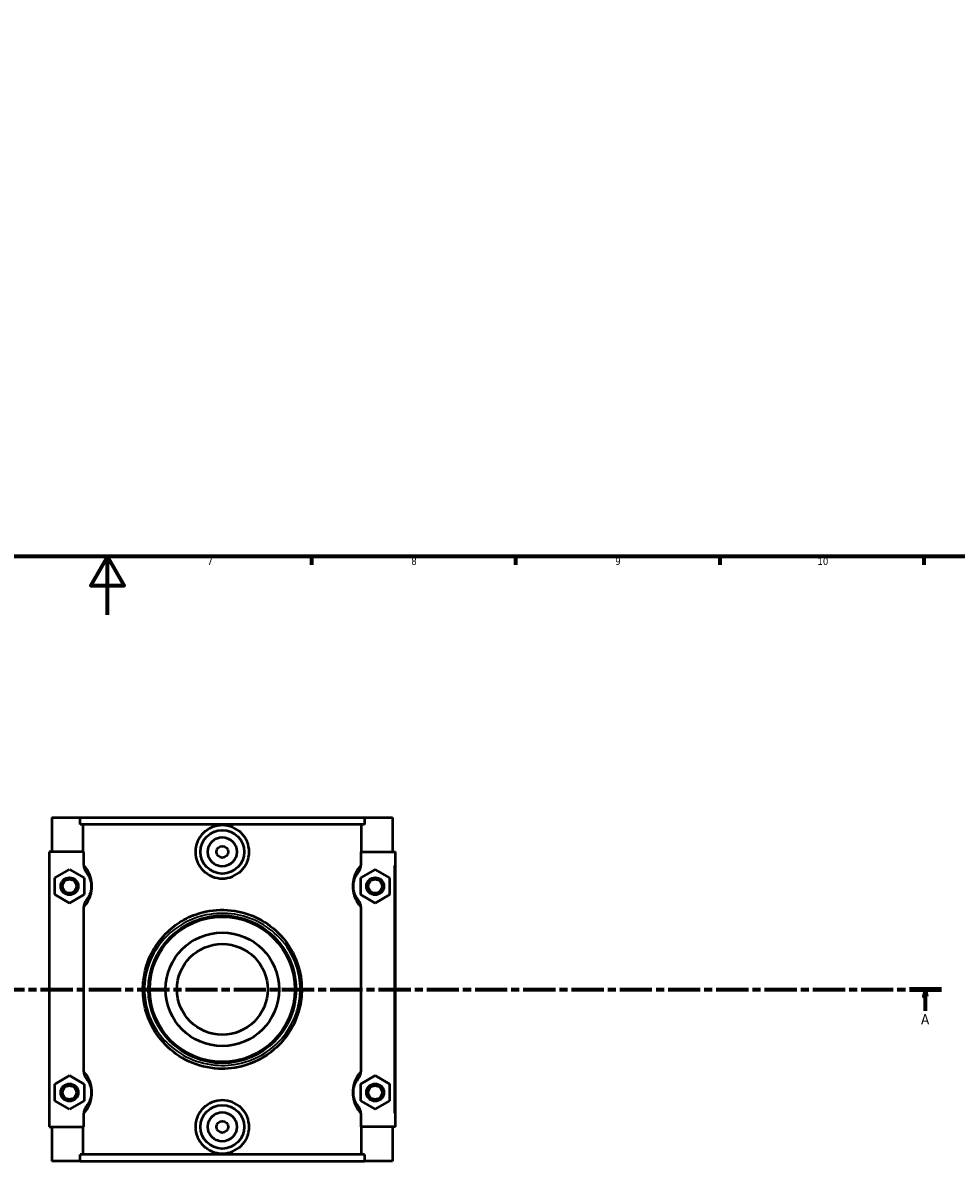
# Model space of a CAD drawing. Header units: millimetres. Extents: x 0 to 1040, y -188 to 1281.
# Tile 3 of 8: x 391 to 712, y -188 to 203. Entities that reach past the tile are written whole.
import ezdxf

# ---------------------------------------------------------------- set-up
doc = ezdxf.new("R2010")
doc.units = ezdxf.units.MM
doc.linetypes.add('CHAIN', pattern=[0.3543, 0.2362, -0.0295, 0.0591, -0.0295])
for name, color, linetype, lineweight in [('Border (ISO)', 7, 'Continuous', 70), ('Section Line (ISO)', 7, 'CHAIN', 70), ('Visible (ISO)', 7, 'Continuous', 50), ('Visible Narrow (ISO)', 7, 'Continuous', 35)]:
    doc.layers.add(name, color=color, linetype=linetype, lineweight=lineweight)
doc.styles.add('Label Text (ISO)', font='tahoma.ttf')
doc.styles.add('Note Text (ISO)', font='tahoma.ttf')

# ---------------------------------------------------------------- blocks, each defined once
blk = doc.blocks.new('Borders Default Border')
at = {"layer": 'Border (ISO)'}
for p, q in [((490.58, 20), (490.58, 17.1)), ((560.67, 20), (560.67, 17.1)), ((630.75, 20), (630.75, 17.1)), ((700.83, 20), (700.83, 17.1))]:
    blk.add_line(p, q, dxfattribs=at)
at = {"layer": 'Border (ISO)', "flags": 128}
for points in [[(20, 20), (20, 574), (821, 574), (821, 20), (20, 20)], [(420.5, 0), (420.5, 20), (414.73, 10), (426.27, 10), (420.5, 20)]]:
    blk.add_lwpolyline(points, dxfattribs=at)
at = {"layer": 'Border (ISO)', "color": 232, "true_color": 0xca0064, "char_height": 2.5, "attachment_point": 7, "style": 'Note Text (ISO)'}
for s, insert in [('7', (454.77, 17.1)), ('8', (524.81, 17.04)), ('9', (594.88, 17.05)), ('10', (664.29, 17.05))]:
    blk.add_mtext(s, dxfattribs=dict(at, insert=insert))
blk = doc.blocks.new('2dTransSection0')
at = {"layer": 'Section Line (ISO)', "linetype": 'CHAIN', "ltscale": 46.781197}
blk.add_line((248.37, -128.6), (706.86, -128.6), dxfattribs=at)
at = {"layer": 'Section Line (ISO)', "linetype": 'Continuous', "lineweight": 140}
for p, q in [((248.37, -128.6), (259.34, -128.6)), ((695.88, -128.6), (706.86, -128.6))]:
    blk.add_line(p, q, dxfattribs=at)
at = {"layer": 'Section Line (ISO)', "linetype": 'Continuous'}
for p, q in [((253.85, -128.6), (253.35, -131.1)), ((253.85, -131.1), (253.85, -128.6)), ((254.35, -131.1), (253.85, -128.6)), ((701.37, -128.6), (700.87, -131.1)), ((701.37, -131.1), (701.37, -128.6)), ((701.87, -131.1), (701.37, -128.6)), ((253.35, -131.1), (254.35, -131.1)), ((253.85, -136.02), (253.85, -131.1)), ((700.87, -131.1), (701.87, -131.1)), ((701.37, -136.02), (701.37, -131.1))]:
    blk.add_line(p, q, dxfattribs=at)
at = {"layer": 'Section Line (ISO)', "linetype": 'Continuous', "flags": 128}
for points in [[(254.35, -131.1), (253.85, -128.6), (253.35, -131.1), (254.35, -131.1)], [(701.87, -131.1), (701.37, -128.6), (700.87, -131.1), (701.87, -131.1)]]:
    blk.add_lwpolyline(points, dxfattribs=at)
at = {"layer": 'Section Line (ISO)'}
for points in [[(254.35, -131.1), (253.85, -128.6), (253.35, -131.1), (254.35, -131.1)], [(701.87, -131.1), (701.37, -128.6), (700.87, -131.1), (701.87, -131.1)]]:
    blk.add_solid(points, dxfattribs=at)
at = {"layer": 'Section Line (ISO)', "char_height": 3.5, "attachment_point": 7, "style": 'Label Text (ISO)'}
for insert in [(252.37, -140.6), (699.88, -140.6)]:
    blk.add_mtext('A', dxfattribs=dict(at, insert=insert))

msp = doc.modelspace()

# ---------------------------------------------------------------- linework, layer by layer
at = {"layer": 'Visible (ISO)'}
for p, q in [((401.427, -69.6), (401.427, -81.4)), ((401.427, -69.6), (411.094, -69.6)), ((411.094, -69.6), (508.761, -69.6)), ((411.094, -71.96), (411.094, -69.6)), ((508.761, -69.6), (508.761, -71.96)), ((508.761, -69.6), (518.427, -69.6)), ((518.427, -69.6), (518.427, -81.4)), ((508.761, -71.96), (411.094, -71.96)), ((412.087, -81.4), (412.087, -71.96)), ((507.767, -81.4), (507.767, -71.96)), ((412.294, -81.4), (400.427, -81.4)), ((400.427, -81.4), (400.427, -175.8)), ((412.294, -81.4), (412.294, -85.866)), ((507.56, -85.866), (507.56, -81.4)), ((507.56, -81.4), (518.927, -81.4)), ((518.927, -81.4), (519.427, -81.4)), ((519.427, -175.8), (519.427, -81.4)), ((402.427, -90.313), (407.427, -87.426)), ((407.427, -87.426), (412.427, -90.313)), ((512.427, -87.426), (507.427, -90.313)), ((517.427, -90.313), (512.427, -87.426)), ((402.427, -96.087), (402.427, -90.313)), ((412.427, -90.313), (412.427, -96.087)), ((507.427, -90.313), (507.427, -96.087)), ((517.427, -96.087), (517.427, -90.313)), ((407.427, -98.973), (402.427, -96.087)), ((412.427, -96.087), (407.427, -98.973)), ((507.427, -96.087), (512.427, -98.973)), ((512.427, -98.973), (517.427, -96.087)), ((412.294, -100.534), (412.294, -156.666)), ((507.56, -156.666), (507.56, -100.534)), ((402.427, -161.113), (407.427, -158.226)), ((407.427, -158.226), (412.427, -161.113)), ((512.427, -158.226), (507.427, -161.113)), ((517.427, -161.113), (512.427, -158.226)), ((402.427, -166.887), (402.427, -161.113)), ((412.427, -161.113), (412.427, -166.887)), ((507.427, -161.113), (507.427, -166.887)), ((517.427, -166.887), (517.427, -161.113)), ((407.427, -169.773), (402.427, -166.887)), ((412.427, -166.887), (407.427, -169.773)), ((507.427, -166.887), (512.427, -169.773)), ((512.427, -169.773), (517.427, -166.887)), ((412.294, -171.334), (412.294, -175.8)), ((507.56, -175.8), (507.56, -171.334)), ((400.427, -175.8), (412.294, -175.8)), ((401.427, -175.8), (401.427, -187.6)), ((412.087, -185.24), (412.087, -175.8)), ((518.927, -175.8), (507.56, -175.8)), ((507.767, -185.24), (507.767, -175.8)), ((518.427, -175.8), (518.427, -187.6)), ((519.427, -175.8), (518.927, -175.8)), ((508.761, -185.24), (411.094, -185.24)), ((411.094, -187.6), (411.094, -185.24)), ((508.761, -185.24), (508.761, -187.6)), ((411.094, -187.6), (401.427, -187.6)), ((411.094, -187.6), (508.761, -187.6)), ((518.427, -187.6), (508.761, -187.6))]:
    msp.add_line(p, q, dxfattribs=at)
for centre, radius in [((459.927, -81.4), 7.5), ((459.927, -81.4), 5), ((459.927, -81.4), 2), ((407.427, -93.2), 3), ((407.427, -93.2), 2.4), ((512.427, -93.2), 3), ((512.427, -93.2), 2.4), ((459.927, -128.6), 25.319), ((459.927, -128.6), 24.929), ((459.927, -128.6), 19.476), ((459.927, -128.6), 15.581), ((407.427, -164), 3), ((407.427, -164), 2.4), ((512.427, -164), 3), ((512.427, -164), 2.4), ((459.927, -175.8), 7.5), ((459.927, -175.8), 5), ((459.927, -175.8), 2)]:
    msp.add_circle(centre, radius, dxfattribs=at)
for points, knots in [([(469.145, -81.4), (469.145, -82.557), (468.91, -83.787), (467.961, -86.044), (467.248, -87.071), (465.61, -88.686), (464.576, -89.385), (462.312, -90.312), (461.082, -90.54), (458.773, -90.54), (457.542, -90.312), (455.278, -89.385), (454.244, -88.686), (452.607, -87.071), (451.893, -86.044), (450.945, -83.787), (450.71, -82.557), (450.71, -80.243), (450.945, -79.013), (451.893, -76.756), (452.607, -75.729), (454.244, -74.113), (455.278, -73.415), (457.542, -72.488), (458.773, -72.259), (461.082, -72.259), (462.312, -72.488), (464.576, -73.415), (465.61, -74.113), (467.248, -75.729), (467.961, -76.756), (468.91, -79.013), (469.145, -80.243), (469.145, -81.4)], [0, 0, 0, 0, 0.3470083, 0.3470083, 0.6940166, 0.6940166, 1.0403285, 1.0403285, 1.3866404, 1.3866404, 1.7329522, 1.7329522, 2.0792641, 2.0792641, 2.4262724, 2.4262724, 2.7732807, 2.7732807, 3.1202891, 3.1202891, 3.4672974, 3.4672974, 3.8136092, 3.8136092, 4.1599211, 4.1599211, 4.506233, 4.506233, 4.8525448, 4.8525448, 5.1995532, 5.1995532, 5.5465615, 5.5465615, 5.5465615, 5.5465615]), ([(412.294, -85.866), (412.294, -86.339), (412.381, -86.808), (412.707, -87.688), (412.941, -88.095), (413.236, -88.455)], [-0.2816649, -0.2816649, -0.2816649, -0.2816649, -0.13959104, -0.13959104, 0, 0, 0, 0]), ([(506.619, -88.455), (506.914, -88.094), (507.149, -87.687), (507.474, -86.806), (507.56, -86.338), (507.56, -85.866)], [-0.28134169, -0.28134169, -0.28134169, -0.28134169, -0.14162335, -0.14162335, 0, 0, 0, 0]), ([(413.236, -88.455), (413.332, -88.573), (413.436, -88.708), (413.708, -89.092), (413.884, -89.365), (414.199, -89.963), (414.338, -90.261), (414.578, -90.914), (414.682, -91.258), (414.826, -91.933), (414.874, -92.249), (414.918, -92.781), (414.927, -92.991), (414.927, -93.2), (414.927, -93.409), (414.918, -93.619), (414.874, -94.151), (414.826, -94.467), (414.682, -95.142), (414.578, -95.486), (414.338, -96.139), (414.199, -96.437), (413.884, -97.034), (413.708, -97.308), (413.436, -97.692), (413.332, -97.827), (413.236, -97.945)], [0.493217, 0.493217, 0.493217, 0.493217, 0.6891432, 0.6891432, 0.9778928, 0.9778928, 1.2006697, 1.2006697, 1.396602, 1.396602, 1.5473192, 1.5473192, 1.6415174, 1.6415174, 1.6415174, 1.7357156, 1.7357156, 1.8864328, 1.8864328, 2.0823651, 2.0823651, 2.305142, 2.305142, 2.5938916, 2.5938916, 2.7898178, 2.7898178, 2.7898178, 2.7898178]), ([(506.619, -97.945), (506.523, -97.827), (506.418, -97.692), (506.146, -97.308), (505.97, -97.034), (505.656, -96.437), (505.517, -96.139), (505.277, -95.486), (505.173, -95.142), (505.029, -94.467), (504.981, -94.151), (504.936, -93.619), (504.927, -93.409), (504.927, -93.2), (504.927, -92.991), (504.936, -92.781), (504.981, -92.249), (505.029, -91.933), (505.173, -91.258), (505.277, -90.914), (505.517, -90.261), (505.656, -89.963), (505.97, -89.365), (506.146, -89.092), (506.418, -88.708), (506.523, -88.573), (506.619, -88.455)], [0.4932159, 0.4932159, 0.4932159, 0.4932159, 0.6891423, 0.6891423, 0.9778921, 0.9778921, 1.2006686, 1.2006686, 1.396601, 1.396601, 1.5473181, 1.5473181, 1.6415164, 1.6415164, 1.6415164, 1.7357146, 1.7357146, 1.8864318, 1.8864318, 2.0823641, 2.0823641, 2.3051406, 2.3051406, 2.5938904, 2.5938904, 2.7898168, 2.7898168, 2.7898168, 2.7898168]), ([(413.236, -97.945), (412.941, -98.306), (412.706, -98.713), (412.38, -99.594), (412.294, -100.062), (412.294, -100.534)], [-0.28134169, -0.28134169, -0.28134169, -0.28134169, -0.14162335, -0.14162335, 0, 0, 0, 0]), ([(487.194, -128.6), (487.194, -125.666), (486.712, -122.739), (484.569, -116.292), (482.566, -112.93), (477.792, -107.75), (475.182, -105.764), (469.769, -103.019), (467.05, -102.126), (460.941, -101.149), (457.525, -101.236), (451.956, -102.418), (449.725, -103.208), (445.574, -105.301), (443.654, -106.602), (439.843, -109.95), (438.043, -112.097), (434.712, -117.604), (433.431, -121.153), (432.692, -126.503), (432.614, -128.165), (432.797, -132.256), (433.237, -134.672), (435.156, -140.629), (437.091, -143.967), (441.76, -149.188), (444.351, -151.219), (450.331, -154.356), (453.763, -155.396), (460.371, -156.038), (463.513, -155.804), (470.665, -154.028), (474.504, -152.017), (479.873, -147.415), (481.762, -145.188), (484.639, -140.425), (485.691, -137.929), (486.909, -133.126), (487.194, -130.864), (487.194, -128.6)], [-25.2479, -25.2479, -25.2479, -25.2479, -24.4001643, -24.4001643, -23.2524018, -23.2524018, -22.2835661, -22.2835661, -21.4570756, -21.4570756, -20.4898053, -20.4898053, -19.8024827, -19.8024827, -19.1151601, -19.1151601, -18.2806712, -18.2806712, -17.1928956, -17.1928956, -16.714601, -16.714601, -16.0088419, -16.0088419, -14.8777075, -14.8777075, -13.9043608, -13.9043608, -12.878176, -12.878176, -11.9833111, -11.9833111, -10.7321805, -10.7321805, -9.8629019, -9.8629019, -9.0702144, -9.0702144, -8.4159667, -8.4159667, -8.4159667, -8.4159667]), ([(507.56, -100.534), (507.56, -100.061), (507.474, -99.592), (507.148, -98.712), (506.913, -98.305), (506.619, -97.945)], [-0.2816649, -0.2816649, -0.2816649, -0.2816649, -0.13959104, -0.13959104, 0, 0, 0, 0]), ([(412.294, -156.666), (412.294, -157.139), (412.381, -157.608), (412.707, -158.488), (412.941, -158.895), (413.236, -159.255)], [-0.2816649, -0.2816649, -0.2816649, -0.2816649, -0.13959104, -0.13959104, 0, 0, 0, 0]), ([(413.236, -159.255), (413.332, -159.373), (413.436, -159.508), (413.708, -159.892), (413.884, -160.165), (414.199, -160.763), (414.338, -161.061), (414.578, -161.714), (414.682, -162.058), (414.826, -162.733), (414.874, -163.049), (414.918, -163.581), (414.927, -163.791), (414.927, -164), (414.927, -164.209), (414.918, -164.419), (414.874, -164.951), (414.826, -165.267), (414.682, -165.942), (414.578, -166.286), (414.338, -166.939), (414.199, -167.237), (413.884, -167.834), (413.708, -168.108), (413.436, -168.492), (413.332, -168.627), (413.236, -168.745)], [0.493217, 0.493217, 0.493217, 0.493217, 0.6891433, 0.6891433, 0.977893, 0.977893, 1.2006697, 1.2006697, 1.396602, 1.396602, 1.5473192, 1.5473192, 1.6415174, 1.6415174, 1.6415174, 1.7357156, 1.7357156, 1.8864328, 1.8864328, 2.0823651, 2.0823651, 2.3051418, 2.3051418, 2.5938915, 2.5938915, 2.7898178, 2.7898178, 2.7898178, 2.7898178]), ([(506.619, -168.745), (506.523, -168.627), (506.418, -168.492), (506.146, -168.108), (505.97, -167.834), (505.656, -167.237), (505.517, -166.939), (505.277, -166.286), (505.173, -165.942), (505.029, -165.267), (504.981, -164.951), (504.936, -164.419), (504.927, -164.209), (504.927, -164), (504.927, -163.791), (504.936, -163.581), (504.981, -163.049), (505.029, -162.733), (505.173, -162.058), (505.277, -161.714), (505.517, -161.061), (505.656, -160.763), (505.97, -160.165), (506.146, -159.892), (506.418, -159.508), (506.523, -159.373), (506.619, -159.255)], [0.4929488, 0.4929488, 0.4929488, 0.4929488, 0.6888779, 0.6888779, 0.9776284, 0.9776284, 1.2004014, 1.2004014, 1.3963337, 1.3963337, 1.5470509, 1.5470509, 1.6412491, 1.6412491, 1.6412491, 1.7354474, 1.7354474, 1.8861645, 1.8861645, 2.0820968, 2.0820968, 2.3048698, 2.3048698, 2.5936204, 2.5936204, 2.7895494, 2.7895494, 2.7895494, 2.7895494]), ([(506.619, -159.255), (506.914, -158.894), (507.149, -158.487), (507.474, -157.606), (507.56, -157.138), (507.56, -156.666)], [-0.28134169, -0.28134169, -0.28134169, -0.28134169, -0.14162335, -0.14162335, 0, 0, 0, 0]), ([(469.145, -175.8), (469.145, -176.957), (468.91, -178.187), (467.961, -180.444), (467.248, -181.471), (465.61, -183.086), (464.576, -183.785), (462.312, -184.712), (461.082, -184.94), (458.773, -184.94), (457.542, -184.712), (455.278, -183.785), (454.244, -183.086), (452.607, -181.471), (451.893, -180.444), (450.945, -178.187), (450.71, -176.957), (450.71, -175.8), (450.71, -174.643), (450.945, -173.413), (451.893, -171.156), (452.607, -170.129), (454.244, -168.513), (455.278, -167.815), (457.542, -166.888), (458.773, -166.659), (461.082, -166.659), (462.312, -166.888), (464.576, -167.815), (465.61, -168.513), (467.248, -170.129), (467.961, -171.156), (468.91, -173.413), (469.145, -174.643), (469.145, -175.8)], [2.7732807, 2.7732807, 2.7732807, 2.7732807, 3.1202891, 3.1202891, 3.4672974, 3.4672974, 3.8136092, 3.8136092, 4.1599211, 4.1599211, 4.506233, 4.506233, 4.8525448, 4.8525448, 5.1995532, 5.1995532, 5.5465615, 5.5465615, 5.5465615, 5.8935698, 5.8935698, 6.2405781, 6.2405781, 6.58689, 6.58689, 6.9332019, 6.9332019, 7.2795137, 7.2795137, 7.6258256, 7.6258256, 7.9728339, 7.9728339, 8.3198422, 8.3198422, 8.3198422, 8.3198422]), ([(413.236, -168.745), (412.941, -169.106), (412.706, -169.513), (412.38, -170.394), (412.294, -170.862), (412.294, -171.334)], [-0.28134169, -0.28134169, -0.28134169, -0.28134169, -0.14162335, -0.14162335, 0, 0, 0, 0]), ([(507.56, -171.334), (507.56, -170.861), (507.474, -170.392), (507.148, -169.512), (506.913, -169.105), (506.619, -168.745)], [-0.2816649, -0.2816649, -0.2816649, -0.2816649, -0.13959104, -0.13959104, 0, 0, 0, 0])]:
    msp.add_open_spline(points, degree=3, knots=knots, dxfattribs=at)
at = {"layer": 'Visible Narrow (ISO)'}
for p, q in [((518.927, -86.12), (518.927, -171.08)), ((486.69, -128.6), (487.192, -128.6))]:
    msp.add_line(p, q, dxfattribs=at)
for points, knots in [([(412.585, -100.21), (412.714, -100.06), (412.852, -99.892), (413.259, -99.362), (413.545, -98.952), (414.056, -98.056), (414.281, -97.608), (414.672, -96.629), (414.841, -96.113), (415.074, -95.101), (415.153, -94.627), (415.225, -93.828), (415.24, -93.514), (415.24, -93.2), (415.24, -92.886), (415.225, -92.572), (415.153, -91.773), (415.074, -91.299), (414.841, -90.287), (414.672, -89.771), (414.281, -88.792), (414.056, -88.344), (413.545, -87.448), (413.259, -87.038), (412.852, -86.507), (412.714, -86.34), (412.585, -86.19)], [-2.7512835, -2.7512835, -2.7512835, -2.7512835, -2.5938916, -2.5938916, -2.305142, -2.305142, -2.0823651, -2.0823651, -1.8864328, -1.8864328, -1.7357156, -1.7357156, -1.6415174, -1.6415174, -1.6415174, -1.5473192, -1.5473192, -1.396602, -1.396602, -1.2006697, -1.2006697, -0.9778928, -0.9778928, -0.6891432, -0.6891432, -0.5317513, -0.5317513, -0.5317513, -0.5317513]), ([(507.27, -86.19), (507.14, -86.34), (507.003, -86.507), (506.595, -87.038), (506.31, -87.448), (505.798, -88.344), (505.573, -88.792), (505.183, -89.771), (505.013, -90.287), (504.78, -91.299), (504.701, -91.773), (504.629, -92.572), (504.615, -92.886), (504.615, -93.2), (504.615, -93.514), (504.629, -93.828), (504.701, -94.627), (504.78, -95.101), (505.013, -96.113), (505.183, -96.629), (505.573, -97.608), (505.798, -98.056), (506.31, -98.952), (506.595, -99.362), (507.003, -99.892), (507.14, -100.06), (507.27, -100.21)], [-2.7512824, -2.7512824, -2.7512824, -2.7512824, -2.5938904, -2.5938904, -2.3051406, -2.3051406, -2.0823641, -2.0823641, -1.8864318, -1.8864318, -1.7357146, -1.7357146, -1.6415164, -1.6415164, -1.6415164, -1.5473181, -1.5473181, -1.396601, -1.396601, -1.2006686, -1.2006686, -0.9778921, -0.9778921, -0.6891423, -0.6891423, -0.5317503, -0.5317503, -0.5317503, -0.5317503]), ([(486.641, -128.6), (486.641, -130.767), (486.361, -132.932), (485.169, -137.529), (484.138, -139.918), (481.319, -144.477), (479.469, -146.609), (474.209, -151.014), (470.448, -152.939), (463.44, -154.638), (460.362, -154.862), (453.888, -154.248), (450.526, -153.252), (444.667, -150.25), (442.128, -148.306), (437.554, -143.308), (435.658, -140.113), (433.778, -134.411), (433.347, -132.1), (433.168, -128.183), (433.244, -126.593), (433.968, -121.472), (435.223, -118.075), (438.487, -112.804), (440.25, -110.749), (443.984, -107.545), (445.865, -106.299), (449.932, -104.296), (452.117, -103.54), (457.573, -102.409), (460.92, -102.325), (466.905, -103.261), (469.57, -104.115), (474.873, -106.743), (477.43, -108.644), (482.107, -113.602), (484.07, -116.819), (486.169, -122.99), (486.641, -125.792), (486.641, -128.6)], [8.4159667, 8.4159667, 8.4159667, 8.4159667, 9.0702144, 9.0702144, 9.8629019, 9.8629019, 10.7321805, 10.7321805, 11.9833111, 11.9833111, 12.878176, 12.878176, 13.9043608, 13.9043608, 14.8777075, 14.8777075, 16.0088419, 16.0088419, 16.714601, 16.714601, 17.1928956, 17.1928956, 18.2806712, 18.2806712, 19.1151601, 19.1151601, 19.8024827, 19.8024827, 20.4898053, 20.4898053, 21.4570756, 21.4570756, 22.2835661, 22.2835661, 23.2524018, 23.2524018, 24.4001643, 24.4001643, 25.2479, 25.2479, 25.2479, 25.2479]), ([(412.585, -171.01), (412.714, -170.86), (412.852, -170.692), (413.259, -170.162), (413.545, -169.752), (414.056, -168.856), (414.281, -168.408), (414.672, -167.429), (414.841, -166.913), (415.074, -165.901), (415.153, -165.427), (415.225, -164.628), (415.24, -164.314), (415.24, -164), (415.24, -163.686), (415.225, -163.372), (415.153, -162.573), (415.074, -162.099), (414.841, -161.087), (414.672, -160.571), (414.281, -159.592), (414.056, -159.144), (413.545, -158.248), (413.259, -157.838), (412.852, -157.307), (412.714, -157.14), (412.585, -156.99)], [-2.7512835, -2.7512835, -2.7512835, -2.7512835, -2.5938915, -2.5938915, -2.3051418, -2.3051418, -2.0823651, -2.0823651, -1.8864328, -1.8864328, -1.7357156, -1.7357156, -1.6415174, -1.6415174, -1.6415174, -1.5473192, -1.5473192, -1.396602, -1.396602, -1.2006697, -1.2006697, -0.977893, -0.977893, -0.6891433, -0.6891433, -0.5317513, -0.5317513, -0.5317513, -0.5317513]), ([(507.27, -156.99), (507.14, -157.14), (507.003, -157.307), (506.595, -157.838), (506.31, -158.248), (505.798, -159.144), (505.573, -159.592), (505.183, -160.571), (505.013, -161.087), (504.78, -162.099), (504.701, -162.573), (504.629, -163.372), (504.615, -163.686), (504.615, -164), (504.615, -164.314), (504.629, -164.628), (504.701, -165.427), (504.78, -165.901), (505.013, -166.913), (505.183, -167.429), (505.573, -168.408), (505.798, -168.856), (506.31, -169.752), (506.595, -170.162), (507.003, -170.692), (507.14, -170.86), (507.27, -171.01)], [-2.7510152, -2.7510152, -2.7510152, -2.7510152, -2.5936204, -2.5936204, -2.3048698, -2.3048698, -2.0820968, -2.0820968, -1.8861645, -1.8861645, -1.7354474, -1.7354474, -1.6412491, -1.6412491, -1.6412491, -1.5470509, -1.5470509, -1.3963337, -1.3963337, -1.2004014, -1.2004014, -0.9776284, -0.9776284, -0.6888779, -0.6888779, -0.5314831, -0.5314831, -0.5314831, -0.5314831])]:
    msp.add_open_spline(points, degree=3, knots=knots, dxfattribs=at)

# ---------------------------------------------------------------- block references
msp.add_blockref('Borders Default Border', (0, 0))
at = {"layer": 'Section Line (ISO)'}
msp.add_blockref('2dTransSection0', (0, 0), dxfattribs=at)

doc.saveas('drawing.dxf')
